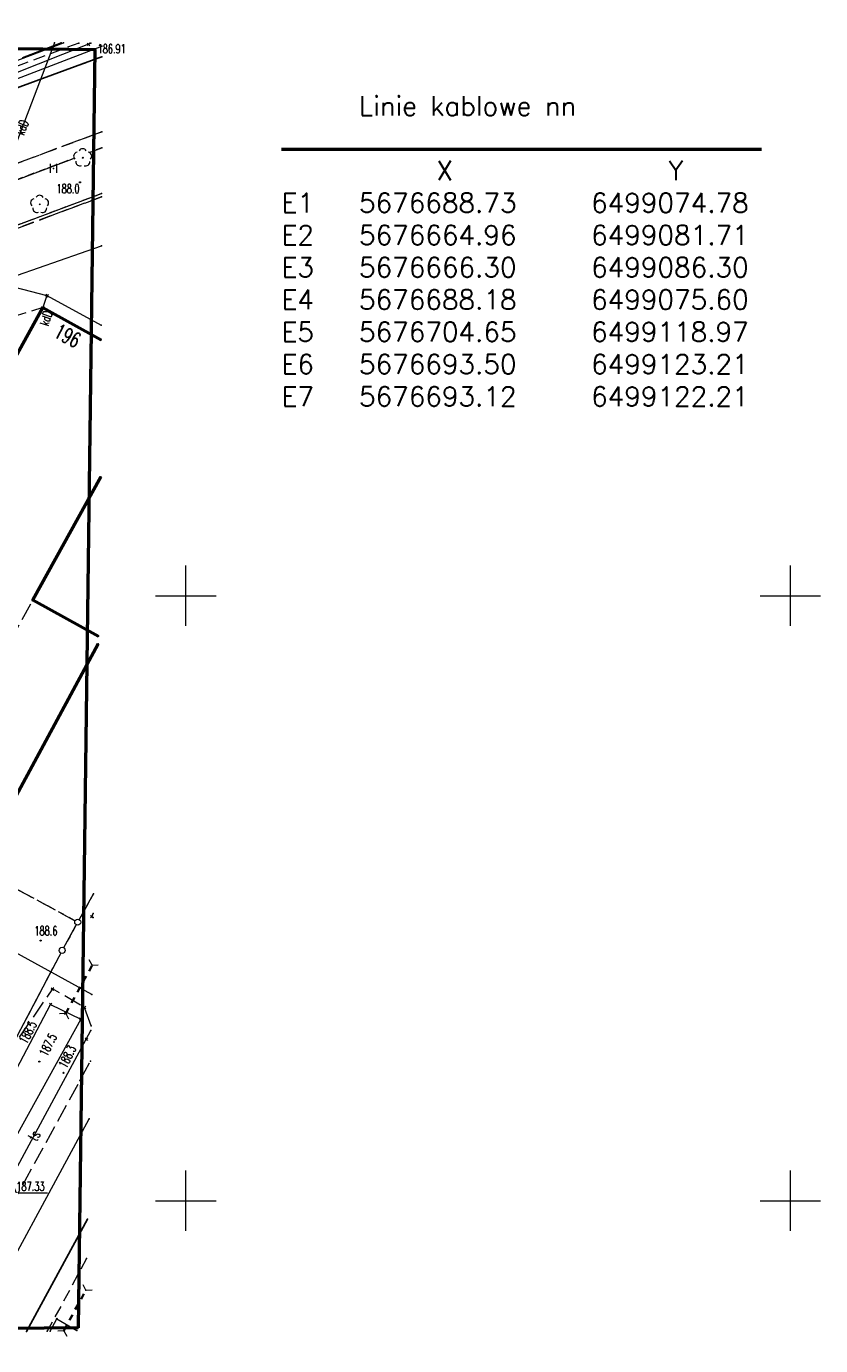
# Model space of a CAD drawing. Header units: metres. Extents: x 6498948 to 6499625, y 5676527 to 5676852.
# Tile 19 of 22: x 6499187 to 6499252, y 5676638 to 5676747. Entities that reach past the tile are written whole.
import ezdxf
from ezdxf.enums import TextEntityAlignment as Align

# ---------------------------------------------------------------- set-up
doc = ezdxf.new("R2010")
doc.units = ezdxf.units.M
for name, pattern in [('L_0_03', [1, 0.5, -0.5]), ('L_0_04', [1.5, 1, -0.5]), ('L_0_06', [2, 1.5, -0.5]), ('L_0_7E', [1, 0.5, -0.5])]:
    doc.linetypes.add(name, pattern=pattern)
doc.layers.get('0').update_dxf_attribs({"linetype": 'CONTINUOUS', "lineweight": 18})
doc.layers.add('#IE_Linie kablowe nn', color=1, linetype='CONTINUOUS', lineweight=50)
doc.layers.add('_IE_Opisy', color=32, linetype='CONTINUOUS')
doc.layers.add('Z-WTÓRNIK', color=7, linetype='CONTINUOUS', lineweight=18, true_color=0x7f868a)
doc.styles.get("Standard").update_dxf_attribs({"font": 'simplex.shx'})

# ---------------------------------------------------------------- blocks, each defined once
blk = doc.blocks.new('L_0_7E_1')
at = {"color": 0, "linetype": 'Continuous', "lineweight": 13, "flags": 128}
for points in [[(0, 0), (-0.53, 0.85)], [(0, 0), (-0.53, -0.85)]]:
    blk.add_lwpolyline(points, dxfattribs=at)
blk = doc.blocks.new('L_0_7E_2')
at = {"color": 0, "linetype": 'Continuous', "lineweight": 13, "flags": 128}
for points in [[(0, 0), (-0.53, 0.85)], [(0, 0), (-0.53, -0.85)]]:
    blk.add_lwpolyline(points, dxfattribs=at)
blk = doc.blocks.new('GEPPGD_S')
at = {"color": 0, "linetype": 'Continuous', "lineweight": 18}
blk.add_wipeout([(0, -0.5), (0.25, -0.43), (0.43, -0.25), (0.5, 0), (0.43, 0.25), (0.25, 0.43), (0, 0.5), (-0.25, 0.43), (-0.43, 0.25), (-0.5, 0), (-0.43, -0.25), (-0.25, -0.43)], dxfattribs=at)
blk.add_circle((0, 0), 0.5, dxfattribs=at)
blk = doc.blocks.new('GSPPRB')
at = {"color": 0, "linetype": 'Continuous', "lineweight": 13, "flags": 128}
for points in [[(-0.2, 0.2), (0.2, -0.2)], [(0.2, 0.2), (-0.2, -0.2)]]:
    blk.add_lwpolyline(points, dxfattribs=at)
blk = doc.blocks.new('GSPRDL')
at = {"color": 0, "linetype": 'Continuous', "lineweight": 13}
blk.add_wipeout([(0, -1.54), (0.77, -1.33), (1.33, -0.77), (1.54, 0), (1.33, 0.77), (0.77, 1.33), (0, 1.54), (-0.77, 1.33), (-1.33, 0.77), (-1.54, 0), (-1.33, -0.77), (-0.77, -1.33)], dxfattribs=at)
at = {"linetype": 'Continuous', "lineweight": 18}
blk.add_hatch(color=0, dxfattribs=at).paths.add_polyline_path([(0, -0.07, 1), (0, 0.07, 1)])
at = {"color": 0, "linetype": 'Continuous', "lineweight": 18}
blk.add_circle((0, 0), 0.0721, dxfattribs=at)
for centre, radius, start, end in [((-0.8, 0.24), 0.7, 101.6336, 222.6141), ((-0.02, 0.82), 0.68, 29.5388, 149.6209), ((0.78, 0.24), 0.7, 318.5035, 78.3664), ((-0.46, -0.64), 0.7, 175.1009, 291.5014), ((0.46, -0.66), 0.7, 249.444, 4.8991)]:
    blk.add_arc(centre, radius, start, end, dxfattribs=at)
blk = doc.blocks.new('GSPWPN')
at = {"linetype": 'Continuous', "lineweight": 13}
blk.add_hatch(color=0, dxfattribs=at).paths.add_polyline_path([(0, -0.09, 1), (0, 0.09, 1)])
at = {"color": 0, "linetype": 'Continuous', "lineweight": 13}
blk.add_circle((0, 0), 0.0906, dxfattribs=at)
blk = doc.blocks.new('GSPWPS')
at = {"linetype": 'Continuous', "lineweight": 13}
blk.add_hatch(color=0, dxfattribs=at).paths.add_polyline_path([(0, -0.09, 1), (0, 0.09, 1)])
at = {"color": 0, "linetype": 'Continuous', "lineweight": 13}
blk.add_circle((0, 0), 0.0906, dxfattribs=at)
blk = doc.blocks.new('GSSUTR_S')
at = {"color": 0, "linetype": 'Continuous', "lineweight": 18, "flags": 128}
for points in [[(-0.5, -0.75), (-0.5, 0.75)], [(0.5, 0.75), (0.5, -0.75)]]:
    blk.add_lwpolyline(points, dxfattribs=at)
blk = doc.blocks.new('GUPPRZ_G')
at = {"linetype": 'Continuous', "lineweight": 13}
blk.add_hatch(color=0, dxfattribs=at).paths.add_polyline_path([(0, -0.09, 1), (0, 0.09, 1)])
at = {"color": 0, "linetype": 'Continuous', "lineweight": 13}
blk.add_circle((0, 0), 0.0906, dxfattribs=at)
blk = doc.blocks.new('GUPPRZ_T')
at = {"linetype": 'Continuous', "lineweight": 13}
blk.add_hatch(color=0, dxfattribs=at).paths.add_polyline_path([(0, -0.09, 1), (0, 0.09, 1)])
at = {"color": 0, "linetype": 'Continuous', "lineweight": 13}
blk.add_circle((0, 0), 0.0906, dxfattribs=at)

msp = doc.modelspace()

# ---------------------------------------------------------------- linework, layer by layer
at = {"layer": '#IE_Linie kablowe nn', "color": 20, "linetype": 'ByBlock', "true_color": 0xff2d21}
msp.add_line((6499207.92, 5676736.91), (6499247.61, 5676736.91), dxfattribs=at)
at = {"layer": 'Z-WTÓRNIK', "linetype": 'CONTINUOUS', "lineweight": 18}
for p, q in [((6499090.3, 5676698.47), (6499193.04, 5676737.01)), ((6499145.07, 5676715.34), (6499193.03, 5676733.24)), ((6499191.06, 5676673.02), (6499192.37, 5676675.37)), ((6499189.77, 5676670.69), (6499191.06, 5676673.02)), ((6499189.77, 5676670.69), (6499185.28, 5676662.16))]:
    msp.add_line(p, q, dxfattribs=at)
at = {"layer": 'Z-WTÓRNIK', "lineweight": 50, "flags": 128}
msp.add_lwpolyline([(6499191.09, 5676639.49), (6499042.34, 5676638.03), (6499044.49, 5676747.05), (6499192.46, 5676745.14)], close=True, dxfattribs=at)
at = {"layer": 'Z-WTÓRNIK', "linetype": 'Continuous', "lineweight": 13, "flags": 128}
for points in [[(6499192.15, 5676745.65), (6499191.95, 5676745.57), (6499179.3, 5676740.57), (6499171.74, 5676737.85), (6499170.17, 5676737.27), (6499168.1, 5676736.42), (6499161.03, 5676733.79), (6499158.09, 5676732.52), (6499155.88, 5676731.44), (6499140.7, 5676725.44), (6499129.71, 5676721.16), (6499122.42, 5676718.61), (6499121.75, 5676718.23), (6499118.18, 5676716.81), (6499107.84, 5676712.85), (6499095.6, 5676708.22), (6499085.21, 5676704.27), (6499074.11, 5676700.19), (6499063.67, 5676696.63), (6499051.98, 5676692.98), (6499044.37, 5676690.84), (6499042.84, 5676690.56)], [(6499200, 5676697.5), (6499200, 5676702.5)], [(6499250, 5676697.5), (6499250, 5676702.5)], [(6499197.5, 5676700), (6499202.5, 5676700)], [(6499247.5, 5676700), (6499252.5, 5676700)], [(6499200, 5676647.5), (6499200, 5676652.5)], [(6499250, 5676647.5), (6499250, 5676652.5)], [(6499188.56, 5676650.63), (6499185.98, 5676650.63), (6499185.53, 5676651.82)], [(6499197.5, 5676650), (6499202.5, 5676650)], [(6499247.5, 5676650), (6499252.5, 5676650)]]:
    msp.add_lwpolyline(points, dxfattribs=at)
at = {"layer": 'Z-WTÓRNIK', "linetype": 'L_0_04', "lineweight": 18, "flags": 128}
for points in [[(6499191.14, 5676745.67), (6499175.35, 5676739.7), (6499174.5, 5676741.32), (6499170.36, 5676739.78), (6499169.96, 5676737.67), (6499163.31, 5676735.13), (6499161.78, 5676736.58), (6499160.12, 5676735.91), (6499160.1, 5676733.88), (6499145.91, 5676728.46), (6499145.13, 5676730.42), (6499143.58, 5676729.85), (6499144.35, 5676727.88), (6499128.33, 5676721.76), (6499126.97, 5676723.69), (6499122.76, 5676722.05), (6499122.88, 5676719.69), (6499112.93, 5676715.89), (6499112.17, 5676717.99), (6499107.8, 5676716.36), (6499108.55, 5676714.21), (6499094.1, 5676708.7), (6499093.24, 5676710.92), (6499091.67, 5676710.34), (6499092.48, 5676708.08), (6499080.29, 5676703.44), (6499079.25, 5676705.67), (6499072.14, 5676703.08), (6499072.99, 5676700.84), (6499056.7, 5676695.53), (6499055.22, 5676700.77), (6499051.84, 5676699.99), (6499050.96, 5676699.73), (6499051.6, 5676695.36), (6499052.3, 5676694.18), (6499042.86, 5676691.24)], [(6499042.83, 5676689.85), (6499042.91, 5676689.86), (6499053.49, 5676692.91), (6499065.65, 5676696.83), (6499077.67, 5676700.85), (6499083.7, 5676702.9), (6499101.02, 5676709.66), (6499117.16, 5676715.9), (6499129.34, 5676720.4), (6499141.59, 5676724.96), (6499152.63, 5676729.36), (6499164.16, 5676733.79), (6499176.03, 5676738.3), (6499192.72, 5676744.41), (6499193.06, 5676744.54)], [(6499143.49, 5676719.48), (6499153.19, 5676723.23), (6499165.38, 5676727.93), (6499177.95, 5676732.71), (6499193.04, 5676738.34)], [(6499193.02, 5676732.96), (6499180.29, 5676728.2), (6499178.31, 5676724.92), (6499154.24, 5676715.98), (6499152.3, 5676717.28), (6499150.26, 5676716.59), (6499150.07, 5676717.07), (6499145.16, 5676715.27), (6499143.49, 5676719.48)], [(6499186.81, 5676639.18), (6499191.86, 5676648.48)], [(6499191.79, 5676645.23), (6499188.54, 5676639.22)]]:
    msp.add_lwpolyline(points, dxfattribs=at)
at = {"layer": 'Z-WTÓRNIK', "linetype": 'Continuous', "lineweight": 18, "flags": 128}
for points in [[(6499042.87, 5676691.59), (6499058.2, 5676696.34), (6499071.12, 5676700.78), (6499071.95, 5676700.91), (6499089.81, 5676709.14), (6499091.28, 5676709.82), (6499106.44, 5676714.08), (6499120.97, 5676719.54), (6499136.21, 5676725.28), (6499169.98, 5676738.14), (6499189.87, 5676745.69)], [(6499076.95, 5676702.2), (6499130.09, 5676721.84), (6499174.94, 5676738.48), (6499193.06, 5676745.4)], [(6499189.14, 5676745.7), (6499181.79, 5676726.55), (6499175.93, 5676712.44), (6499180.91, 5676710.66)], [(6499189.68, 5676745.69), (6499186.46, 5676744.45)], [(6499052.14, 5676681.24), (6499075.53, 5676689.35), (6499085.94, 5676690.84), (6499101.13, 5676696.42), (6499129.86, 5676707.52), (6499145.71, 5676712.52), (6499164.8, 5676718.55), (6499184.3, 5676725.89), (6499193.01, 5676728.91)], [(6499181.79, 5676726.55), (6499188.5, 5676724.81), (6499193, 5676722.35)], [(6499188.5, 5676724.81), (6499188.17, 5676723.81)], [(6499200, 5676697.5), (6499200, 5676702.5)], [(6499250, 5676697.5), (6499250, 5676702.5)], [(6499197.5, 5676700), (6499202.5, 5676700)], [(6499247.5, 5676700), (6499252.5, 5676700)], [(6499192.21, 5676667.04), (6499185.86, 5676670.54)], [(6499176.2, 5676638.96), (6499174.84, 5676639.71), (6499188.81, 5676666.22), (6499191.3, 5676665.01)], [(6499191.3, 5676665.01), (6499176.89, 5676638.98)], [(6499178.46, 5676639.01), (6499178.67, 5676639.4), (6499180.58, 5676642.8), (6499183.01, 5676647.35), (6499185.53, 5676651.82), (6499191.76, 5676663.35), (6499192.15, 5676664.08)], [(6499182.42, 5676639.09), (6499192.01, 5676656.77)], [(6499200, 5676647.5), (6499200, 5676652.5)], [(6499250, 5676647.5), (6499250, 5676652.5)], [(6499197.5, 5676650), (6499202.5, 5676650)], [(6499247.5, 5676650), (6499252.5, 5676650)], [(6499188.77, 5676639.22), (6499189.32, 5676640.24), (6499190.97, 5676639.27)]]:
    msp.add_lwpolyline(points, dxfattribs=at)
at = {"layer": 'Z-WTÓRNIK', "linetype": 'Continuous', "lineweight": 25, "flags": 128}
for points in [[(6499042.83, 5676689.85), (6499042.91, 5676689.86), (6499053.49, 5676692.91), (6499065.65, 5676696.83), (6499077.67, 5676700.85), (6499083.7, 5676702.9), (6499101.02, 5676709.66), (6499117.16, 5676715.9), (6499129.34, 5676720.4), (6499141.59, 5676724.96), (6499152.63, 5676729.36), (6499164.16, 5676733.79), (6499176.03, 5676738.3), (6499192.72, 5676744.41), (6499193.06, 5676744.54)], [(6499191.86, 5676648.48), (6499186.81, 5676639.18)]]:
    msp.add_lwpolyline(points, dxfattribs=at)
at = {"layer": 'Z-WTÓRNIK', "linetype": 'L_0_06', "lineweight": 18, "flags": 128}
for points in [[(6499042.83, 5676689.85), (6499042.91, 5676689.86), (6499053.49, 5676692.91), (6499065.65, 5676696.83), (6499077.67, 5676700.85), (6499083.7, 5676702.9), (6499101.02, 5676709.66), (6499117.16, 5676715.9), (6499129.34, 5676720.4), (6499141.59, 5676724.96), (6499152.63, 5676729.36), (6499164.16, 5676733.79), (6499176.03, 5676738.3), (6499192.72, 5676744.41), (6499193.06, 5676744.54)], [(6499193.04, 5676738.34), (6499177.95, 5676732.71), (6499165.38, 5676727.93), (6499153.19, 5676723.23), (6499143.49, 5676719.48), (6499127.71, 5676713.48), (6499118.25, 5676709.93), (6499105.99, 5676705.21), (6499095.03, 5676701.08), (6499085.62, 5676697.46), (6499072.26, 5676692.23), (6499060.76, 5676688.59), (6499046.7, 5676684.27), (6499045.16, 5676683.22), (6499044.34, 5676682.06), (6499043.75, 5676680.33), (6499043.64, 5676679.25), (6499043.94, 5676678.33), (6499044.23, 5676676.75), (6499042.51, 5676676.38)], [(6499074.58, 5676688.34), (6499063.45, 5676684.62), (6499043.94, 5676678.33), (6499043.64, 5676679.25), (6499043.75, 5676680.33), (6499044.34, 5676682.06), (6499045.16, 5676683.22), (6499046.7, 5676684.27), (6499060.76, 5676688.59), (6499072.26, 5676692.23), (6499085.62, 5676697.46), (6499084.56, 5676696.51), (6499084.83, 5676691.32), (6499129.74, 5676708.29), (6499127.71, 5676713.48), (6499143.49, 5676719.48), (6499143.68, 5676719.03), (6499145.16, 5676715.27), (6499150.07, 5676717.07), (6499150.26, 5676716.59), (6499152.3, 5676717.28), (6499154.24, 5676715.98), (6499178.31, 5676724.92), (6499180.29, 5676728.2), (6499193.02, 5676732.96)], [(6499192.96, 5676709.81), (6499177.03, 5676680.98), (6499167.43, 5676686.29), (6499157.58, 5676691.76), (6499167.78, 5676710.3), (6499177.58, 5676704.64), (6499180.96, 5676710.77), (6499178, 5676712.65), (6499178.95, 5676714.28), (6499181.88, 5676712.43), (6499188.17, 5676723.81), (6499074.58, 5676688.34)], [(6499145.88, 5676685.41), (6499148.3, 5676696.16), (6499191.06, 5676673.02), (6499189.77, 5676670.69), (6499185.28, 5676662.16), (6499174.27, 5676641.3), (6499173.01, 5676638.9)], [(6499192.16, 5676664.46), (6499191.62, 5676665.97), (6499188.97, 5676667.5), (6499185.88, 5676663.02), (6499147.83, 5676683.01), (6499146.51, 5676674.8), (6499140.18, 5676663.54), (6499138.31, 5676660.08), (6499143.77, 5676657.06), (6499146.77, 5676655.62), (6499149.54, 5676654.05), (6499155.14, 5676650.87), (6499156.77, 5676650.13), (6499166.06, 5676645.44), (6499167.62, 5676644.4), (6499173.79, 5676641.29), (6499172.57, 5676638.89)], [(6499192.34, 5676673.74), (6499192.2, 5676673.48), (6499192.33, 5676673.41)], [(6499179.78, 5676639.04), (6499180.04, 5676639.52), (6499191.25, 5676659.94), (6499192.1, 5676661.52)], [(6499191.86, 5676648.48), (6499186.81, 5676639.18)]]:
    msp.add_lwpolyline(points, dxfattribs=at)
at = {"layer": 'Z-WTÓRNIK', "linetype": 'L_0_03', "lineweight": 18, "flags": 128}
for points in [[(6499042.61, 5676680.46), (6499043.28, 5676680.87), (6499090.3, 5676698.47), (6499193.04, 5676737.01)], [(6499193.04, 5676737.01), (6499090.3, 5676698.47), (6499091.45, 5676695.22), (6499125.96, 5676708.14)], [(6499125.96, 5676708.14), (6499145.07, 5676715.34), (6499193.03, 5676733.24)], [(6499148.3, 5676696.16), (6499125.96, 5676708.14), (6499145.07, 5676715.34), (6499193.03, 5676733.24)], [(6499145.88, 5676685.41), (6499148.3, 5676696.16), (6499191.06, 5676673.02), (6499189.77, 5676670.69), (6499185.28, 5676662.16), (6499174.27, 5676641.3), (6499173.01, 5676638.9)], [(6499192.37, 5676675.37), (6499191.06, 5676673.02), (6499148.3, 5676696.16)], [(6499192.37, 5676675.37), (6499191.06, 5676673.02), (6499189.77, 5676670.69), (6499185.28, 5676662.16), (6499174.27, 5676641.3), (6499173.01, 5676638.9)]]:
    msp.add_lwpolyline(points, dxfattribs=at)
at = {"layer": 'Z-WTÓRNIK', "linetype": 'Continuous', "lineweight": 50, "flags": 128}
for points in [[(6499192.76, 5676696.02), (6499182.93, 5676677.9), (6499157.58, 5676691.76), (6499167.78, 5676710.3), (6499177.58, 5676704.64), (6499188.17, 5676723.81)], [(6499188.17, 5676723.81), (6499192.99, 5676721.15)], [(6499192.96, 5676709.81), (6499187.35, 5676699.65), (6499192.77, 5676696.65)]]:
    msp.add_lwpolyline(points, dxfattribs=at)
at = {"layer": 'Z-WTÓRNIK', "linetype": 'L_0_7E', "lineweight": 35, "flags": 128}
for points in [[(6499190.06, 5676665.48), (6499192.26, 5676669.47)], [(6499189.9, 5676639.24), (6499191.74, 5676642.62)]]:
    msp.add_lwpolyline(points, dxfattribs=at)
at = {"layer": 'Z-WTÓRNIK'}
for p in [(6499189.14, 5676745.7), (6499189.68, 5676745.69), (6499189.87, 5676745.69), (6499191.14, 5676745.67), (6499191.95, 5676745.57), (6499191.95, 5676745.57), (6499192.15, 5676745.65), (6499192.46, 5676745.14), (6499192.46, 5676745.14), (6499193.06, 5676745.4), (6499192.72, 5676744.41), (6499192.72, 5676744.41), (6499192.72, 5676744.41), (6499193.06, 5676744.54), (6499193.04, 5676738.34), (6499191.47, 5676736.19), (6499193.04, 5676737.01), (6499189.05, 5676735.31), (6499191.24, 5676734.16), (6499193.02, 5676732.96), (6499193.03, 5676733.24), (6499187.91, 5676732.34), (6499193.01, 5676728.91), (6499188.5, 5676724.81), (6499188.17, 5676723.81), (6499193, 5676722.35), (6499192.99, 5676721.15), (6499192.96, 5676709.81), (6499192.96, 5676709.81), (6499187.35, 5676699.65), (6499192.76, 5676696.02), (6499192.77, 5676696.65), (6499192.37, 5676675.37), (6499191.06, 5676673.02), (6499192.2, 5676673.48), (6499192.33, 5676673.41), (6499192.34, 5676673.74), (6499187.99, 5676671.5), (6499189.77, 5676670.69), (6499192.26, 5676669.47), (6499188.97, 5676667.5), (6499192.21, 5676667.04), (6499188.81, 5676666.22), (6499190.06, 5676665.48), (6499191.62, 5676665.97), (6499191.3, 5676665.01), (6499192.15, 5676664.08), (6499192.16, 5676664.46), (6499191.76, 5676663.35), (6499191.76, 5676663.35), (6499187.88, 5676661.5), (6499192.1, 5676661.52), (6499189.88, 5676660.57), (6499191.25, 5676659.94), (6499191.25, 5676659.94), (6499192.01, 5676656.77), (6499191.86, 5676648.48), (6499191.79, 5676645.23), (6499191.74, 5676642.62), (6499189.32, 5676640.24), (6499189.32, 5676640.24), (6499186.81, 5676639.18), (6499188.54, 5676639.22), (6499188.77, 5676639.22), (6499189.9, 5676639.24), (6499190.97, 5676639.27), (6499191.09, 5676639.49)]:
    msp.add_point(p, dxfattribs=at)

# ---------------------------------------------------------------- block references
at = {"layer": 'Z-WTÓRNIK', "linetype": 'Continuous', "xscale": 0.5, "yscale": 0.5, "zscale": 0.5}
for name, p in [('GSPPRB', (6499191.95, 5676745.57)), ('GUPPRZ_G', (6499191.95, 5676745.57)), ('GSSUTR_S', (6499189.05, 5676735.31)), ('GSPPRB', (6499188.17, 5676723.81)), ('GSPPRB', (6499187.35, 5676699.65)), ('GSPPRB', (6499192.2, 5676673.48)), ('GSPPRB', (6499188.97, 5676667.5)), ('GSPPRB', (6499188.81, 5676666.22)), ('GSPPRB', (6499190.06, 5676665.48)), ('GSPPRB', (6499191.62, 5676665.97)), ('GSPPRB', (6499191.3, 5676665.01)), ('GSPPRB', (6499191.76, 5676663.35)), ('GUPPRZ_T', (6499191.76, 5676663.35)), ('GSPWPN', (6499189.32, 5676640.24))]:
    msp.add_blockref(name, p, dxfattribs=at)
for name, p, rotation in [('GSPWPN', (6499191.24, 5676734.16), 90), ('GSPPRB', (6499188.5, 5676724.81), 336.56), ('GSPWPN', (6499187.99, 5676671.5), 90), ('L_0_7E_2', (6499192.26, 5676669.47), 241.18), ('L_0_7E_1', (6499190.06, 5676665.48), 61.18), ('GSPWPN', (6499187.88, 5676661.5), 90), ('GSPWPN', (6499189.88, 5676660.57), 90), ('GSPWPS', (6499191.25, 5676659.94), 90), ('L_0_7E_2', (6499191.74, 5676642.62), 241.29), ('L_0_7E_1', (6499189.9, 5676639.24), 61.29)]:
    msp.add_blockref(name, p, dxfattribs=dict(at, rotation=rotation))

# ---------------------------------------------------------------- texts
at = {"layer": '_IE_Opisy', "color": 32, "linetype": 'ByBlock', "insert": (6499207.92, 5676741.27), "char_height": 1.6, "width": 56.5458, "attachment_point": 1}
msp.add_mtext('^ILinie kablowe nn\\P\\P^I^IX^I^I^IY\\PE1^I5676688.73  ^I6499074.78\\PE2^I5676664.96  ^I6499081.71\\PE3^I5676666.30  ^I6499086.30\\PE4^I5676688.18  ^I6499075.60\\PE5^I5676704.65  ^I6499118.97\\PE6^I5676693.50  ^I6499123.21\\PE7^I5676693.12  ^I6499122.21', dxfattribs=at)
at = {"layer": 'Z-WTÓRNIK', "lineweight": 15, "width": 0.66}
for s, p in [('186.91', (6499192.7, 5676745.57)), ('187.33', (6499185.98, 5676651.57))]:
    msp.add_text(s, height=0.75, dxfattribs=at).set_placement(p, align=Align.TOP_LEFT)
for rotation, p in [(-291, (6499186.24, 5676738.15)), (-288, (6499188.25, 5676722.36))]:
    msp.add_text('kdD', height=0.75, rotation=rotation, dxfattribs=at).set_placement(p, align=Align.MIDDLE_LEFT)
for s, rotation, p in [('188.0', -360, (6499189.3, 5676734.01)), ('188.6', -360, (6499187.47, 5676672.68)), ('188.5', -297.6, (6499186.16, 5676663.25)), ('187.5', -297.3, (6499187.83, 5676662.21)), ('188.3', -297, (6499189.43, 5676661.23))]:
    msp.add_text(s, height=0.75, rotation=rotation, dxfattribs=at).set_placement(p, align=Align.TOP_LEFT)
at = {"layer": 'Z-WTÓRNIK', "lineweight": 25, "width": 0.66}
msp.add_text('196', height=1.25, rotation=332, dxfattribs=at).set_placement((6499190.22, 5676721.48), align=Align.MIDDLE_CENTER)
at = {"layer": 'Z-WTÓRNIK', "lineweight": 18, "width": 0.66}
msp.add_text('ts', height=0.9, rotation=61.9, dxfattribs=at).set_placement((6499187.44, 5676655.38), align=Align.MIDDLE_CENTER)

# ---------------------------------------------------------------- next in the draw order: block references
at = {"layer": 'Z-WTÓRNIK', "linetype": 'Continuous', "xscale": 0.5, "yscale": 0.5, "zscale": 0.5}
for name, p in [('GSPRDL', (6499191.47, 5676736.19)), ('GSPRDL', (6499187.91, 5676732.34)), ('GEPPGD_S', (6499191.06, 5676673.02)), ('GEPPGD_S', (6499189.77, 5676670.69))]:
    msp.add_blockref(name, p, dxfattribs=at)

doc.saveas('drawing.dxf')
